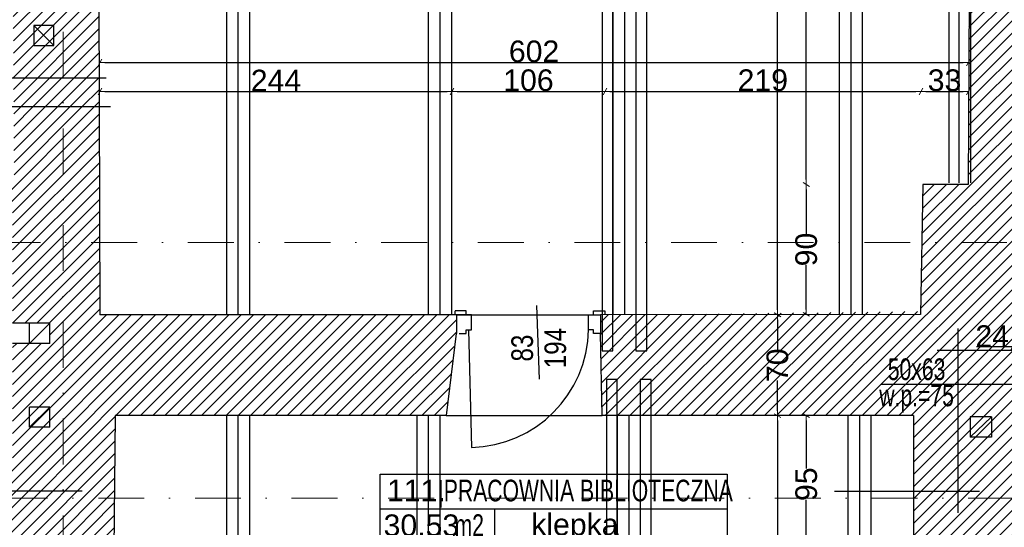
# Model space of a CAD drawing. Header units: millimetres. Extents: x 75999 to 132160, y -108895 to -89040.
# Tile 43 of 61: x 95065 to 101895, y -100457 to -96939. Entities that reach past the tile are written whole.
import ezdxf

# ---------------------------------------------------------------- set-up
doc = ezdxf.new("R2010")
doc.units = ezdxf.units.MM
doc.header["$MEASUREMENT"] = 0
doc.linetypes.add('Dot & Dashed', pattern=[670.277762, 317.5, -176.388889, 0, -176.388874])
for name, color, linetype in [('A-DRZWI', 7, 'Continuous'), ('A-OPISY-2', 7, 'Continuous'), ('A-OPISY-3', 7, 'Continuous'), ('A-WIDOK', 7, 'Continuous'), ('belki nad', 7, 'Continuous'), ('DIM MALY', 7, 'Continuous'), ('Drawing & Figure', 7, 'Continuous'), ('DRZWI', 7, 'Continuous'), ('linia nadproza', 7, 'Continuous'), ('Nowe_WIDOK', 7, 'Continuous'), ('opisy inne', 7, 'Continuous'), ('OSIE', 7, 'Continuous'), ('PARAPET', 7, 'Continuous'), ('SCIANY_KONSTR', 7, 'Continuous'), ('Structural - Grid', 7, 'Continuous')]:
    doc.layers.add(name, color=color, linetype=linetype)
doc.styles.add('STYL_AUTOMATYCZNY_1', font='arial.ttf')
doc.styles.add('STYL_AUTOMATYCZNY_2', font='arial.ttf')
doc.styles.add('STYL_AUTOMATYCZNY_4', font='arial.ttf', dxfattribs={"width": 0.8})
doc.styles.add('STYL_AUTOMATYCZNY_5', font='arial.ttf', dxfattribs={"width": 0.7})
doc.dimstyles.new('STYL_AUTOMATYCZNY__3', dxfattribs={"dimtxt": 150, "dimasz": 34.231941, "dimexe": 0.18, "dimexo": 0.0625, "dimgap": 0, "dimtad": 1, "dimtih": 1, "dimtoh": 1, "dimdec": 0, "dimlfac": 0.1, "dimzin": 0, "dimdsep": 46, "dimtxsty": 'STYL_AUTOMATYCZNY_2', "dimblk": 'ARROWHEAD_2', "dimblk1": 'ARROWHEAD_2', "dimblk2": 'ARROWHEAD_2', "dimcen": 0.09, "dimse1": 1, "dimse2": 1, "dimclrd": 5, "dimclre": 5, "dimclrt": 1, "dimadec": 0, "dimazin": 0, "dimtfac": 1, "dimtdec": 4, "dimtmove": 0, "dimatfit": 3, "dimfxl": 0, "dimtolj": 1, "dimtzin": 0, "dimarcsym": 0})
doc.dimstyles.new('STYL_AUTOMATYCZNY__4', dxfattribs={"dimtxt": 150, "dimasz": 34.231941, "dimexe": 0.18, "dimexo": 0.0625, "dimgap": 0, "dimtad": 1, "dimdec": 0, "dimlfac": 0.1, "dimzin": 0, "dimdsep": 46, "dimtxsty": 'STYL_AUTOMATYCZNY_2', "dimblk": 'ARROWHEAD_2', "dimblk1": 'ARROWHEAD_2', "dimblk2": 'ARROWHEAD_2', "dimcen": 0.09, "dimse1": 1, "dimse2": 1, "dimclrd": 5, "dimclre": 5, "dimclrt": 1, "dimadec": 0, "dimazin": 0, "dimtfac": 1, "dimtdec": 4, "dimtmove": 0, "dimatfit": 3, "dimfxl": 0, "dimtolj": 1, "dimtzin": 0, "dimarcsym": 0})
pattern_1 = [(45, (0, 0), (-42.426407, 42.426407), [])]

# ---------------------------------------------------------------- blocks, each defined once
blk = doc.blocks.new('ARROWHEAD_2')
at = {"color": 0, "linetype": 'Continuous', "lineweight": 0}
for p, q in [((0, 0), (-1, 0)), ((-0.38, -0.66), (0.38, 0.66))]:
    blk.add_line(p, q, dxfattribs=at)
blk = doc.blocks.new('*D107')
at = {"layer": 'Defpoints', "color": 0}
for p in [(100739.1, -98081.1), (100521.3, -98981.5), (101314.1, -98981.5)]:
    blk.add_point(p, dxfattribs=at)
at = {"layer": 'DIM MALY', "color": 5, "lineweight": -2}
for p, q in [((100521.3, -98115.3), (100521.3, -98424.4)), ((100521.3, -98947.3), (100521.3, -98638.7))]:
    blk.add_line(p, q, dxfattribs=at)
at = {"layer": 'DIM MALY', "color": 5, "lineweight": -2, "xscale": 34.23194115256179, "yscale": 34.23194115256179, "zscale": 34.23194115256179}
for p, rotation in [((100521.3, -98081.1), 90), ((100521.3, -98981.5), 270)]:
    blk.add_blockref('ARROWHEAD_2', p, dxfattribs=dict(at, rotation=rotation))
at = {"layer": 'DIM MALY', "color": 1, "insert": (100521.3, -98531.6), "char_height": 150, "attachment_point": 5, "rotation": 90, "style": 'STYL_AUTOMATYCZNY_2'}
blk.add_mtext('\\A1;90', dxfattribs=at)
blk = doc.blocks.new('*D121')
at = {"layer": 'Defpoints', "color": 0}
for p in [(100521.3, -99682.9), (100823.3, -99682.9), (100823.3, -100632.9)]:
    blk.add_point(p, dxfattribs=at)
at = {"layer": 'DIM MALY', "color": 5, "lineweight": -2}
for p, q in [((100521.3, -99717.1), (100521.3, -100050.1)), ((100521.3, -100598.6), (100521.3, -100266.1))]:
    blk.add_line(p, q, dxfattribs=at)
at = {"layer": 'DIM MALY', "color": 5, "lineweight": -2, "xscale": 34.23194115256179, "yscale": 34.23194115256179, "zscale": 34.23194115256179}
for p, rotation in [((100521.3, -99682.9), 90), ((100521.3, -100632.9), 270)]:
    blk.add_blockref('ARROWHEAD_2', p, dxfattribs=dict(at, rotation=rotation))
at = {"layer": 'DIM MALY', "color": 1, "insert": (100521.3, -100158.1), "char_height": 150, "attachment_point": 5, "rotation": 90, "style": 'STYL_AUTOMATYCZNY_2'}
blk.add_mtext('\\A1;95', dxfattribs=at)
blk = doc.blocks.new('*D126')
at = {"layer": 'Defpoints', "color": 0}
for p in [(100521.3, -99682.9), (100823.3, -99682.9), (100823.3, -100632.9)]:
    blk.add_point(p, dxfattribs=at)
at = {"layer": 'DIM MALY', "color": 5, "lineweight": -2}
for p, q in [((100521.3, -99717.1), (100521.3, -100050.1)), ((100521.3, -100598.6), (100521.3, -100266.1))]:
    blk.add_line(p, q, dxfattribs=at)
at = {"layer": 'DIM MALY', "color": 5, "lineweight": -2, "xscale": 34.23194115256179, "yscale": 34.23194115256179, "zscale": 34.23194115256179}
for p, rotation in [((100521.3, -99682.9), 90), ((100521.3, -100632.9), 270)]:
    blk.add_blockref('ARROWHEAD_2', p, dxfattribs=dict(at, rotation=rotation))
at = {"layer": 'DIM MALY', "color": 1, "insert": (100521.3, -100158.1), "char_height": 150, "attachment_point": 5, "rotation": 90, "style": 'STYL_AUTOMATYCZNY_2'}
blk.add_mtext('\\A1;95', dxfattribs=at)
blk = doc.blocks.new('*D129')
at = {"layer": 'Defpoints', "color": 0}
for p in [(100521.3, -99682.9), (100823.3, -99682.9), (100823.3, -100632.9)]:
    blk.add_point(p, dxfattribs=at)
at = {"layer": 'DIM MALY', "color": 5, "lineweight": -2}
for p, q in [((100521.3, -99717.1), (100521.3, -100050.1)), ((100521.3, -100598.6), (100521.3, -100266.1))]:
    blk.add_line(p, q, dxfattribs=at)
at = {"layer": 'DIM MALY', "color": 5, "lineweight": -2, "xscale": 34.23194115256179, "yscale": 34.23194115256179, "zscale": 34.23194115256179}
for p, rotation in [((100521.3, -99682.9), 90), ((100521.3, -100632.9), 270)]:
    blk.add_blockref('ARROWHEAD_2', p, dxfattribs=dict(at, rotation=rotation))
at = {"layer": 'DIM MALY', "color": 1, "insert": (100521.3, -100158.1), "char_height": 150, "attachment_point": 5, "rotation": 90, "style": 'STYL_AUTOMATYCZNY_2'}
blk.add_mtext('\\A1;95', dxfattribs=at)
blk = doc.blocks.new('*D133')
at = {"layer": 'Defpoints', "color": 0}
for p in [(100521.3, -99682.9), (100823.3, -99682.9), (100823.3, -100632.9)]:
    blk.add_point(p, dxfattribs=at)
at = {"layer": 'DIM MALY', "color": 5, "lineweight": -2}
for p, q in [((100521.3, -99717.1), (100521.3, -100050.1)), ((100521.3, -100598.6), (100521.3, -100266.1))]:
    blk.add_line(p, q, dxfattribs=at)
at = {"layer": 'DIM MALY', "color": 5, "lineweight": -2, "xscale": 34.23194115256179, "yscale": 34.23194115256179, "zscale": 34.23194115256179}
for p, rotation in [((100521.3, -99682.9), 90), ((100521.3, -100632.9), 270)]:
    blk.add_blockref('ARROWHEAD_2', p, dxfattribs=dict(at, rotation=rotation))
at = {"layer": 'DIM MALY', "color": 1, "insert": (100521.3, -100158.1), "char_height": 150, "attachment_point": 5, "rotation": 90, "style": 'STYL_AUTOMATYCZNY_2'}
blk.add_mtext('\\A1;95', dxfattribs=at)
blk = doc.blocks.new('*D299')
at = {"layer": 'Defpoints', "color": 0}
for p in [(100306.1, -98984.5), (100321.3, -99682.9), (100426.3, -99682.9)]:
    blk.add_point(p, dxfattribs=at)
at = {"layer": 'DIM MALY', "color": 5, "lineweight": -2}
for p, q in [((100321.3, -99018.8), (100321.3, -99227.4)), ((100321.3, -99648.6), (100321.3, -99440.5))]:
    blk.add_line(p, q, dxfattribs=at)
at = {"layer": 'DIM MALY', "color": 5, "lineweight": -2, "xscale": 34.23194115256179, "yscale": 34.23194115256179, "zscale": 34.23194115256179}
for p, rotation in [((100321.3, -98984.5), 90), ((100321.3, -99682.9), 270)]:
    blk.add_blockref('ARROWHEAD_2', p, dxfattribs=dict(at, rotation=rotation))
at = {"layer": 'DIM MALY', "color": 1, "insert": (100321.3, -99333.9), "char_height": 150, "attachment_point": 5, "rotation": 90, "style": 'STYL_AUTOMATYCZNY_2'}
blk.add_mtext('\\A1;70', dxfattribs=at)
blk = doc.blocks.new('*D300')
at = {"layer": 'Defpoints', "color": 0}
for p in [(100396.3, -99682.9), (100321.3, -104882.9), (100465.8, -104882.9)]:
    blk.add_point(p, dxfattribs=at)
at = {"layer": 'DIM MALY', "color": 5, "lineweight": -2}
for p, q in [((100321.3, -99717.1), (100321.3, -102117.8)), ((100321.3, -104848.6), (100321.3, -102448.7))]:
    blk.add_line(p, q, dxfattribs=at)
at = {"layer": 'DIM MALY', "color": 5, "lineweight": -2, "xscale": 34.23194115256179, "yscale": 34.23194115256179, "zscale": 34.23194115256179}
for p, rotation in [((100321.3, -99682.9), 90), ((100321.3, -104882.9), 270)]:
    blk.add_blockref('ARROWHEAD_2', p, dxfattribs=dict(at, rotation=rotation))
at = {"layer": 'DIM MALY', "color": 1, "insert": (100321.3, -102283.2), "char_height": 150, "attachment_point": 5, "rotation": 90, "style": 'STYL_AUTOMATYCZNY_2'}
blk.add_mtext('\\A1;520', dxfattribs=at)
blk = doc.blocks.new('*D308')
at = {"layer": 'Defpoints', "color": 0}
for p in [(101316, -97436), (101316, -97627.2), (99124.2, -97729.9)]:
    blk.add_point(p, dxfattribs=at)
at = {"layer": 'DIM MALY', "color": 5, "lineweight": -2}
blk.add_line((99158.4, -97436), (101281.7, -97436), dxfattribs=at)
at = {"layer": 'DIM MALY', "color": 5, "lineweight": -2, "xscale": 34.23194115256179, "yscale": 34.23194115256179, "zscale": 34.23194115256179, "rotation": 180}
blk.add_blockref('ARROWHEAD_2', (99124.2, -97436), dxfattribs=at)
at = {"layer": 'DIM MALY', "color": 5, "lineweight": -2, "xscale": 34.23194115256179, "yscale": 34.23194115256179, "zscale": 34.23194115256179}
blk.add_blockref('ARROWHEAD_2', (101316, -97436), dxfattribs=at)
at = {"layer": 'DIM MALY', "color": 1, "insert": (100219.7, -97359.4), "char_height": 150, "attachment_point": 5, "style": 'STYL_AUTOMATYCZNY_2'}
blk.add_mtext('\\A1;219', dxfattribs=at)
blk = doc.blocks.new('*D309')
at = {"layer": 'Defpoints', "color": 0}
for p in [(99124.2, -97436), (98064.5, -97693.7), (99124.2, -97729.9)]:
    blk.add_point(p, dxfattribs=at)
at = {"layer": 'DIM MALY', "color": 5, "lineweight": -2}
blk.add_line((98098.7, -97436), (99089.9, -97436), dxfattribs=at)
at = {"layer": 'DIM MALY', "color": 5, "lineweight": -2, "xscale": 34.23194115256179, "yscale": 34.23194115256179, "zscale": 34.23194115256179, "rotation": 180}
blk.add_blockref('ARROWHEAD_2', (98064.5, -97436), dxfattribs=at)
at = {"layer": 'DIM MALY', "color": 5, "lineweight": -2, "xscale": 34.23194115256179, "yscale": 34.23194115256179, "zscale": 34.23194115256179}
blk.add_blockref('ARROWHEAD_2', (99124.2, -97436), dxfattribs=at)
at = {"layer": 'DIM MALY', "color": 1, "insert": (98593.9, -97359.4), "char_height": 150, "attachment_point": 5, "style": 'STYL_AUTOMATYCZNY_2'}
blk.add_mtext('\\A1;106', dxfattribs=at)
blk = doc.blocks.new('*D310')
at = {"layer": 'Defpoints', "color": 0}
for p in [(101316, -97436), (101316, -97627.2), (99124.2, -97729.9)]:
    blk.add_point(p, dxfattribs=at)
at = {"layer": 'DIM MALY', "color": 5, "lineweight": -2}
blk.add_line((99158.4, -97436), (101281.7, -97436), dxfattribs=at)
at = {"layer": 'DIM MALY', "color": 5, "lineweight": -2, "xscale": 34.23194115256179, "yscale": 34.23194115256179, "zscale": 34.23194115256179, "rotation": 180}
blk.add_blockref('ARROWHEAD_2', (99124.2, -97436), dxfattribs=at)
at = {"layer": 'DIM MALY', "color": 5, "lineweight": -2, "xscale": 34.23194115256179, "yscale": 34.23194115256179, "zscale": 34.23194115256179}
blk.add_blockref('ARROWHEAD_2', (101316, -97436), dxfattribs=at)
at = {"layer": 'DIM MALY', "color": 1, "insert": (100219.7, -97359.4), "char_height": 150, "attachment_point": 5, "style": 'STYL_AUTOMATYCZNY_2'}
blk.add_mtext('\\A1;219', dxfattribs=at)
blk = doc.blocks.new('*D322')
at = {"layer": 'Defpoints', "color": 0}
for p in [(102190.9, -99207), (101952.9, -99403.3), (102190.9, -99400)]:
    blk.add_point(p, dxfattribs=at)
at = {"layer": 'DIM MALY', "color": 5, "lineweight": -2}
for p, q in [((101918.7, -99207), (101701.9, -99207)), ((101952.9, -99207), (101918.7, -99207)), ((101987.1, -99207), (102156.6, -99207))]:
    blk.add_line(p, q, dxfattribs=at)
at = {"layer": 'DIM MALY', "color": 5, "lineweight": -2, "xscale": 34.23194115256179, "yscale": 34.23194115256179, "zscale": 34.23194115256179, "rotation": 180}
blk.add_blockref('ARROWHEAD_2', (101952.9, -99207), dxfattribs=at)
at = {"layer": 'DIM MALY', "color": 5, "lineweight": -2, "xscale": 34.23194115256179, "yscale": 34.23194115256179, "zscale": 34.23194115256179}
blk.add_blockref('ARROWHEAD_2', (102190.9, -99207), dxfattribs=at)
at = {"layer": 'DIM MALY', "color": 1, "insert": (101810.3, -99131.7), "char_height": 150, "attachment_point": 5, "style": 'STYL_AUTOMATYCZNY_2'}
blk.add_mtext('\\A1;24', dxfattribs=at)
blk = doc.blocks.new('*D338')
at = {"layer": 'Defpoints', "color": 0}
for p in [(101644.5, -97236), (95622.2, -97581), (101644.5, -98079.9)]:
    blk.add_point(p, dxfattribs=at)
at = {"layer": 'DIM MALY', "color": 5, "lineweight": -2}
blk.add_line((95656.4, -97236), (101610.3, -97236), dxfattribs=at)
at = {"layer": 'DIM MALY', "color": 5, "lineweight": -2, "xscale": 34.23194115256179, "yscale": 34.23194115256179, "zscale": 34.23194115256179, "rotation": 180}
blk.add_blockref('ARROWHEAD_2', (95622.2, -97236), dxfattribs=at)
at = {"layer": 'DIM MALY', "color": 5, "lineweight": -2, "xscale": 34.23194115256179, "yscale": 34.23194115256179, "zscale": 34.23194115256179}
blk.add_blockref('ARROWHEAD_2', (101644.5, -97236), dxfattribs=at)
at = {"layer": 'DIM MALY', "color": 1, "insert": (98633, -97159.4), "char_height": 150, "attachment_point": 5, "style": 'STYL_AUTOMATYCZNY_2'}
blk.add_mtext('\\A1;602', dxfattribs=at)
blk = doc.blocks.new('*D346')
at = {"layer": 'Defpoints', "color": 0}
for p in [(98064.5, -97436), (98064.5, -97693.7), (95622.2, -98984.5)]:
    blk.add_point(p, dxfattribs=at)
at = {"layer": 'DIM MALY', "color": 5, "lineweight": -2}
blk.add_line((95656.4, -97436), (98030.2, -97436), dxfattribs=at)
at = {"layer": 'DIM MALY', "color": 5, "lineweight": -2, "xscale": 34.23194115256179, "yscale": 34.23194115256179, "zscale": 34.23194115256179, "rotation": 180}
blk.add_blockref('ARROWHEAD_2', (95622.2, -97436), dxfattribs=at)
at = {"layer": 'DIM MALY', "color": 5, "lineweight": -2, "xscale": 34.23194115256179, "yscale": 34.23194115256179, "zscale": 34.23194115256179}
blk.add_blockref('ARROWHEAD_2', (98064.5, -97436), dxfattribs=at)
at = {"layer": 'DIM MALY', "color": 1, "insert": (96842.9, -97360.7), "char_height": 150, "attachment_point": 5, "style": 'STYL_AUTOMATYCZNY_2'}
blk.add_mtext('\\A1;244', dxfattribs=at)
blk = doc.blocks.new('*D347')
at = {"layer": 'Defpoints', "color": 0}
for p in [(99124.2, -97436), (98064.5, -97693.7), (99124.2, -97729.9)]:
    blk.add_point(p, dxfattribs=at)
at = {"layer": 'DIM MALY', "color": 5, "lineweight": -2}
blk.add_line((98098.7, -97436), (99089.9, -97436), dxfattribs=at)
at = {"layer": 'DIM MALY', "color": 5, "lineweight": -2, "xscale": 34.23194115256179, "yscale": 34.23194115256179, "zscale": 34.23194115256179, "rotation": 180}
blk.add_blockref('ARROWHEAD_2', (98064.5, -97436), dxfattribs=at)
at = {"layer": 'DIM MALY', "color": 5, "lineweight": -2, "xscale": 34.23194115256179, "yscale": 34.23194115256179, "zscale": 34.23194115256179}
blk.add_blockref('ARROWHEAD_2', (99124.2, -97436), dxfattribs=at)
at = {"layer": 'DIM MALY', "color": 1, "insert": (98593.9, -97359.4), "char_height": 150, "attachment_point": 5, "style": 'STYL_AUTOMATYCZNY_2'}
blk.add_mtext('\\A1;106', dxfattribs=at)
blk = doc.blocks.new('*D348')
at = {"layer": 'Defpoints', "color": 0}
for p in [(101316, -97436), (101316, -97627.2), (99124.2, -97729.9)]:
    blk.add_point(p, dxfattribs=at)
at = {"layer": 'DIM MALY', "color": 5, "lineweight": -2}
blk.add_line((99158.4, -97436), (101281.7, -97436), dxfattribs=at)
at = {"layer": 'DIM MALY', "color": 5, "lineweight": -2, "xscale": 34.23194115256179, "yscale": 34.23194115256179, "zscale": 34.23194115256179, "rotation": 180}
blk.add_blockref('ARROWHEAD_2', (99124.2, -97436), dxfattribs=at)
at = {"layer": 'DIM MALY', "color": 5, "lineweight": -2, "xscale": 34.23194115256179, "yscale": 34.23194115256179, "zscale": 34.23194115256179}
blk.add_blockref('ARROWHEAD_2', (101316, -97436), dxfattribs=at)
at = {"layer": 'DIM MALY', "color": 1, "insert": (100219.7, -97359.4), "char_height": 150, "attachment_point": 5, "style": 'STYL_AUTOMATYCZNY_2'}
blk.add_mtext('\\A1;219', dxfattribs=at)
blk = doc.blocks.new('*D349')
at = {"layer": 'Defpoints', "color": 0}
for p in [(101316, -97436), (101316, -97627.2), (99124.2, -97729.9)]:
    blk.add_point(p, dxfattribs=at)
at = {"layer": 'DIM MALY', "color": 5, "lineweight": -2}
blk.add_line((99158.4, -97436), (101281.7, -97436), dxfattribs=at)
at = {"layer": 'DIM MALY', "color": 5, "lineweight": -2, "xscale": 34.23194115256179, "yscale": 34.23194115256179, "zscale": 34.23194115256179, "rotation": 180}
blk.add_blockref('ARROWHEAD_2', (99124.2, -97436), dxfattribs=at)
at = {"layer": 'DIM MALY', "color": 5, "lineweight": -2, "xscale": 34.23194115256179, "yscale": 34.23194115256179, "zscale": 34.23194115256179}
blk.add_blockref('ARROWHEAD_2', (101316, -97436), dxfattribs=at)
at = {"layer": 'DIM MALY', "color": 1, "insert": (100219.7, -97359.4), "char_height": 150, "attachment_point": 5, "style": 'STYL_AUTOMATYCZNY_2'}
blk.add_mtext('\\A1;219', dxfattribs=at)
blk = doc.blocks.new('*D350')
at = {"layer": 'Defpoints', "color": 0}
for p in [(101644.5, -97436), (101316, -97627.2), (101644.5, -98079.9)]:
    blk.add_point(p, dxfattribs=at)
at = {"layer": 'DIM MALY', "color": 5, "lineweight": -2}
blk.add_line((101350.2, -97436), (101610.3, -97436), dxfattribs=at)
at = {"layer": 'DIM MALY', "color": 5, "lineweight": -2, "xscale": 34.23194115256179, "yscale": 34.23194115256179, "zscale": 34.23194115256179, "rotation": 180}
blk.add_blockref('ARROWHEAD_2', (101316, -97436), dxfattribs=at)
at = {"layer": 'DIM MALY', "color": 5, "lineweight": -2, "xscale": 34.23194115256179, "yscale": 34.23194115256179, "zscale": 34.23194115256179}
blk.add_blockref('ARROWHEAD_2', (101644.5, -97436), dxfattribs=at)
at = {"layer": 'DIM MALY', "color": 1, "insert": (101480, -97359.4), "char_height": 150, "attachment_point": 5, "style": 'STYL_AUTOMATYCZNY_2'}
blk.add_mtext('\\A1;33', dxfattribs=at)
blk = doc.blocks.new('*D353')
at = {"layer": 'Defpoints', "color": 0}
for p in [(100521.3, -98081.1), (100739.1, -98081.1), (101314.1, -98981.5)]:
    blk.add_point(p, dxfattribs=at)
at = {"layer": 'DIM MALY', "color": 5, "lineweight": -2}
for p, q in [((100521.3, -98115.3), (100521.3, -98424.4)), ((100521.3, -98947.3), (100521.3, -98638.7))]:
    blk.add_line(p, q, dxfattribs=at)
at = {"layer": 'DIM MALY', "color": 5, "lineweight": -2, "xscale": 34.23194115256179, "yscale": 34.23194115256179, "zscale": 34.23194115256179}
for p, rotation in [((100521.3, -98081.1), 90), ((100521.3, -98981.5), 270)]:
    blk.add_blockref('ARROWHEAD_2', p, dxfattribs=dict(at, rotation=rotation))
at = {"layer": 'DIM MALY', "color": 1, "insert": (100521.3, -98531.6), "char_height": 150, "attachment_point": 5, "rotation": 90, "style": 'STYL_AUTOMATYCZNY_2'}
blk.add_mtext('\\A1;90', dxfattribs=at)
blk = doc.blocks.new('*D354')
at = {"layer": 'Defpoints', "color": 0}
for p in [(100521.3, -94891.2), (101659.4, -94891.2), (100739.1, -98081.1)]:
    blk.add_point(p, dxfattribs=at)
at = {"layer": 'DIM MALY', "color": 5, "lineweight": -2}
for p, q in [((100521.3, -94925.4), (100521.3, -96320.7)), ((100521.3, -98046.8), (100521.3, -96652.3))]:
    blk.add_line(p, q, dxfattribs=at)
at = {"layer": 'DIM MALY', "color": 5, "lineweight": -2, "xscale": 34.23194115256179, "yscale": 34.23194115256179, "zscale": 34.23194115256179}
for p, rotation in [((100521.3, -94891.2), 90), ((100521.3, -98081.1), 270)]:
    blk.add_blockref('ARROWHEAD_2', p, dxfattribs=dict(at, rotation=rotation))
at = {"layer": 'DIM MALY', "color": 1, "insert": (100521.3, -96486.5), "char_height": 150, "attachment_point": 5, "rotation": 90, "style": 'STYL_AUTOMATYCZNY_2'}
blk.add_mtext('\\A1;319', dxfattribs=at)
blk = doc.blocks.new('*D355')
at = {"layer": 'Defpoints', "color": 0}
for p in [(100521.3, -98081.1), (100739.1, -98081.1), (101314.1, -98981.5)]:
    blk.add_point(p, dxfattribs=at)
at = {"layer": 'DIM MALY', "color": 5, "lineweight": -2}
for p, q in [((100521.3, -98115.3), (100521.3, -98424.4)), ((100521.3, -98947.3), (100521.3, -98638.7))]:
    blk.add_line(p, q, dxfattribs=at)
at = {"layer": 'DIM MALY', "color": 5, "lineweight": -2, "xscale": 34.23194115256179, "yscale": 34.23194115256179, "zscale": 34.23194115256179}
for p, rotation in [((100521.3, -98081.1), 90), ((100521.3, -98981.5), 270)]:
    blk.add_blockref('ARROWHEAD_2', p, dxfattribs=dict(at, rotation=rotation))
at = {"layer": 'DIM MALY', "color": 1, "insert": (100521.3, -98531.6), "char_height": 150, "attachment_point": 5, "rotation": 90, "style": 'STYL_AUTOMATYCZNY_2'}
blk.add_mtext('\\A1;90', dxfattribs=at)
blk = doc.blocks.new('*D356')
at = {"layer": 'Defpoints', "color": 0}
for p in [(100521.3, -94891.2), (101659.4, -94891.2), (100739.1, -98081.1)]:
    blk.add_point(p, dxfattribs=at)
at = {"layer": 'DIM MALY', "color": 5, "lineweight": -2}
for p, q in [((100521.3, -94925.4), (100521.3, -96320.7)), ((100521.3, -98046.8), (100521.3, -96652.3))]:
    blk.add_line(p, q, dxfattribs=at)
at = {"layer": 'DIM MALY', "color": 5, "lineweight": -2, "xscale": 34.23194115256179, "yscale": 34.23194115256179, "zscale": 34.23194115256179}
for p, rotation in [((100521.3, -94891.2), 90), ((100521.3, -98081.1), 270)]:
    blk.add_blockref('ARROWHEAD_2', p, dxfattribs=dict(at, rotation=rotation))
at = {"layer": 'DIM MALY', "color": 1, "insert": (100521.3, -96486.5), "char_height": 150, "attachment_point": 5, "rotation": 90, "style": 'STYL_AUTOMATYCZNY_2'}
blk.add_mtext('\\A1;319', dxfattribs=at)
blk = doc.blocks.new('*D358')
at = {"layer": 'Defpoints', "color": 0}
for p in [(100521.3, -98081.1), (100739.1, -98081.1), (101314.1, -98981.5)]:
    blk.add_point(p, dxfattribs=at)
at = {"layer": 'DIM MALY', "color": 5, "lineweight": -2}
for p, q in [((100521.3, -98115.3), (100521.3, -98424.4)), ((100521.3, -98947.3), (100521.3, -98638.7))]:
    blk.add_line(p, q, dxfattribs=at)
at = {"layer": 'DIM MALY', "color": 5, "lineweight": -2, "xscale": 34.23194115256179, "yscale": 34.23194115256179, "zscale": 34.23194115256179}
for p, rotation in [((100521.3, -98081.1), 90), ((100521.3, -98981.5), 270)]:
    blk.add_blockref('ARROWHEAD_2', p, dxfattribs=dict(at, rotation=rotation))
at = {"layer": 'DIM MALY', "color": 1, "insert": (100521.3, -98531.6), "char_height": 150, "attachment_point": 5, "rotation": 90, "style": 'STYL_AUTOMATYCZNY_2'}
blk.add_mtext('\\A1;90', dxfattribs=at)
blk = doc.blocks.new('*D359')
at = {"layer": 'Defpoints', "color": 0}
for p in [(100521.3, -94891.2), (101659.4, -94891.2), (100739.1, -98081.1)]:
    blk.add_point(p, dxfattribs=at)
at = {"layer": 'DIM MALY', "color": 5, "lineweight": -2}
for p, q in [((100521.3, -94925.4), (100521.3, -96320.7)), ((100521.3, -98046.8), (100521.3, -96652.3))]:
    blk.add_line(p, q, dxfattribs=at)
at = {"layer": 'DIM MALY', "color": 5, "lineweight": -2, "xscale": 34.23194115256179, "yscale": 34.23194115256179, "zscale": 34.23194115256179}
for p, rotation in [((100521.3, -94891.2), 90), ((100521.3, -98081.1), 270)]:
    blk.add_blockref('ARROWHEAD_2', p, dxfattribs=dict(at, rotation=rotation))
at = {"layer": 'DIM MALY', "color": 1, "insert": (100521.3, -96486.5), "char_height": 150, "attachment_point": 5, "rotation": 90, "style": 'STYL_AUTOMATYCZNY_2'}
blk.add_mtext('\\A1;319', dxfattribs=at)
blk = doc.blocks.new('*D361')
at = {"layer": 'Defpoints', "color": 0}
for p in [(100426.3, -93782.9), (100321.3, -98982.7), (100426.3, -98982.7)]:
    blk.add_point(p, dxfattribs=at)
at = {"layer": 'DIM MALY', "color": 5, "lineweight": -2}
for p, q in [((100321.3, -93817.1), (100321.3, -96217.7)), ((100321.3, -98948.5), (100321.3, -96548.6))]:
    blk.add_line(p, q, dxfattribs=at)
at = {"layer": 'DIM MALY', "color": 5, "lineweight": -2, "xscale": 34.23194115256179, "yscale": 34.23194115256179, "zscale": 34.23194115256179}
for p, rotation in [((100321.3, -93782.9), 90), ((100321.3, -98982.7), 270)]:
    blk.add_blockref('ARROWHEAD_2', p, dxfattribs=dict(at, rotation=rotation))
at = {"layer": 'DIM MALY', "color": 1, "insert": (100321.3, -96383.2), "char_height": 150, "attachment_point": 5, "rotation": 90, "style": 'STYL_AUTOMATYCZNY_2'}
blk.add_mtext('\\A1;520', dxfattribs=at)

msp = doc.modelspace()

# ---------------------------------------------------------------- hatches: boundary and pattern name
at = {"layer": 'Drawing & Figure'}
h = msp.add_hatch(dxfattribs=at)
h.set_pattern_fill('Common_Brick_0001', color=256, style=0, pattern_type=2)
h.set_pattern_definition(pattern_1)
h.paths.add_polyline_path([(92921.6, -93135.2), (92908.2, -93255.2), (92908.2, -93385.2), (92908.2, -93397.8), (93023.3, -93781.9), (95003.3, -93781.9), (95006, -94282.9), (95007.1, -94482.9), (95022.7, -97341), (95023.8, -97541), (95616.6, -97541), (95615.9, -97341), (95604.9, -94482.9), (95604.1, -94282.9), (95602.2, -93782.9), (98123.3, -93782.9), (98249.4, -93395.1), (98239.4, -93394.6), (98239.4, -93255.2), (98226, -93135.2), (98216.5, -93135.2, -0.383982), (98181, -93099.9), (98168.7, -93099.9), (98168.7, -93084.9, 1.205804), (98120.8, -93052.7), (98106, -93052.7), (98106, -93035.2), (98023.4, -93035.2), (98003.4, -93035.2), (96156.2, -93035.2), (96073.5, -93035.2), (96073.5, -93052.7), (96058.8, -93052.7, 0.263086), (96035.8, -93035.2), (96027.8, -93035.2, 0.761796), (96020.3, -93091.3), (96020.3, -93106.1), (95573.5, -93106.1), (95126.7, -93106.1), (95126.7, -93091.3, 0.761796), (95119.2, -93035.2), (95111.3, -93035.2, 0.263086), (95088.3, -93052.7), (95073.5, -93052.7), (95073.5, -93035.2), (94991.1, -93035.2), (93124.2, -93035.2), (93041.6, -93035.2), (93041.6, -93052.7), (93026.8, -93052.7, 1.205804), (92978.9, -93084.9), (92978.9, -93099.9), (92966.6, -93099.9, -0.383982), (92931.1, -93135.2)])
h = msp.add_hatch(dxfattribs=at)
h.set_pattern_fill('Common_Brick_0001', color=256, style=0, pattern_type=2)
h.set_pattern_definition(pattern_1)
h.paths.add_polyline_path([(99094.4, -98984.5), (99094.4, -99114.5), (99105, -99682.9), (101265, -99682.9), (101265, -99914.6), (101265, -100205.7), (101265, -100632.9), (101664.2, -100632.9), (101664.2, -101174.4), (101974.1, -101174.4), (101974.1, -100521.7), (102874.1, -100527), (102875, -100087.3), (102850.9, -100084.7), (102850.9, -99957.3), (102821.1, -99957.2), (102821.1, -99956.7), (102191.9, -99954.2), (102190.9, -99903.3), (101953.7, -99903.3), (101953, -99466.3), (101952.9, -99403.3), (102190.9, -99403.3), (102188.5, -99228.9), (102184.6, -98949.9), (102182, -98765.8), (102162, -98765.8), (102087.1, -98765.8), (102087.1, -98765.9), (101949.5, -98769.1), (101949.5, -98625.8), (102182, -98625.8), (102181.9, -94913.1), (102053.8, -94913.1), (101659.4, -94891.2), (101644.5, -98079.9), (101329.1, -98081.1), (101314.5, -98961), (99339.4, -98984.5), (99339.4, -98984.2), (99259.4, -98984.3), (99179.4, -98984.4), (99124.2, -98984.5)])
h = msp.add_hatch(dxfattribs=at)
h.set_pattern_fill('Common_Brick_0001', color=256, style=0, pattern_type=2)
h.set_pattern_definition(pattern_1)
h.paths.add_polyline_path([(89654.6, -100102.9), (89694.3, -101162.9), (90244.3, -101151.9), (90244.3, -101152.9), (90264.3, -101152.9), (90264.3, -100832.9), (90764.3, -100826.6), (90823.3, -100825.8), (90823.3, -100825.3), (90903.3, -100824.3), (90903.3, -100824.8), (90983.3, -100823.8), (93664.1, -100790.2), (93744.1, -100789.2), (93824.1, -100788.2), (94503.3, -100779.6), (94854.3, -100775.2), (94934.3, -100774.2), (95014.3, -100773.2), (95044.3, -100772.9), (95044.3, -101287.2), (95044.3, -104162.2), (95044.3, -104362.2), (95044.3, -104732.9), (93158.2, -104732.9), (93068.8, -105120.5), (93068.8, -105263.1), (93082.2, -105383.1), (93091.7, -105383.1, -0.383982), (93127.2, -105418.4), (93139.5, -105418.4), (93139.5, -105433.4, 1.205804), (93187.4, -105465.6), (93202.1, -105465.6), (93202.1, -105483.1), (93284.8, -105483.1), (95122.5, -105483.1), (95163.8, -105483.1), (95163.8, -105465.6), (95178.6, -105465.6, 0.263086), (95201.5, -105483.1), (95209.5, -105483.1, 0.761796), (95217, -105427), (95217, -105412.2), (95663.8, -105412.2), (96110.6, -105412.2), (96110.6, -105427, 0.761796), (96118.1, -105483.1), (96126, -105483.1, 0.263086), (96149, -105465.6), (96163.8, -105465.6), (96163.8, -105483.1), (96246.4, -105483.1), (98021.7, -105483.1), (98037.6, -105483.1), (98037.6, -105465.6), (98052.4, -105465.6, 1.205804), (98100.2, -105433.4), (98100.2, -105418.4), (98112.6, -105418.4, -0.383982), (98148.1, -105383.1), (98157.6, -105383.1), (98170.9, -105263.1), (98170.9, -105130.5), (98077.5, -104882.9), (97788, -104882.9), (95677.5, -104882.9), (95679.6, -104662.9), (95682.5, -104362.2), (95684.4, -104162.2), (95712.1, -101287.2), (95727.5, -99682.9), (98025, -99682.9), (98094.2, -99114.5), (98094.2, -98984.5), (95622.2, -98984.5), (95616.6, -97541), (95023.8, -97541), (95026.5, -98041.5), (94503.3, -98041.4), (93024.1, -98041), (93024.1, -98041), (93024.1, -98532.9), (93024.1, -98981.5), (93034.1, -98981.5), (93164.1, -98981.5), (93164.1, -98532.9), (93164.1, -98201.5), (94503.3, -98201.5), (95016.5, -98201.5), (95016.5, -99042.9), (95036.5, -99042.9), (95274.5, -99042.9), (95274.5, -99182.9), (95016.5, -99182.9), (95016.5, -100032.8), (94642.7, -100032.8), (94503.3, -100032.8), (94346.5, -100032.8), (93368.8, -100032.8), (93187.6, -100032.8), (93187.6, -99972.8), (93047.6, -99972.8), (93047.6, -100102.8), (92867.6, -100102.8), (92867.6, -100591.8), (92867.6, -100622.8), (91784.1, -100622.8), (91784.1, -99845), (91644.1, -99845), (91644.1, -100102.9), (90903.3, -100102.9), (90764.3, -100102.9)])
h.paths.add_polyline_path([(94000.4, -100634.4), (93799.7, -100634.4), (93799.7, -100374.4), (94079.7, -100374.4), (94079.7, -100565.3)], flags=0)
h = msp.add_hatch(dxfattribs=at)
h.set_pattern_fill('Common_Brick_0001', color=256, style=0, pattern_type=2)
h.set_pattern_definition(pattern_1)
h.paths.add_polyline_path([(99004.1, -105130.5), (99004.1, -105133.1), (99004.1, -105263.1), (99017.4, -105383.1), (99026.9, -105383.1, -0.383982), (99062.4, -105418.4), (99074.8, -105418.4), (99074.8, -105433.4, 1.205804), (99122.6, -105465.6), (99137.4, -105465.6), (99137.4, -105483.1), (99204.1, -105483.1), (100947.8, -105483.1), (101030.5, -105483.1), (101030.5, -105465.6), (101045.3, -105465.6, 0.263086), (101068.2, -105483.1), (101076.2, -105483.1, 0.761796), (101083.7, -105427), (101083.7, -105412.2), (101530.5, -105412.2), (101977.3, -105412.2), (101977.3, -105427, 0.761796), (101984.8, -105483.1), (101992.7, -105483.1, 0.263086), (102015.7, -105465.6), (102030.5, -105465.6), (102030.5, -105483.1), (102113.1, -105483.1), (103924.3, -105483.1), (103924.3, -105465.7), (103939, -105465.7, 1.205804), (103986.9, -105433.5), (103986.9, -105418.5), (103999.2, -105418.5, -0.383982), (104034.7, -105383.1), (104044.2, -105383.1), (104057.6, -105263.1), (104057.6, -105133.1), (104057.6, -105120.6), (103945.6, -104852.9), (103944.9, -104852.9), (103844.1, -104852.9), (103844.1, -104162.2), (103844.1, -102612.9), (104065.1, -102614.3), (104741.9, -102618.9), (104741.9, -102618.7), (106171.9, -102627.6), (106171.9, -102628.6), (106251.9, -102629.2), (106251.9, -102618.7), (106370.4, -102462.9), (104954.1, -102462.9), (104954.1, -102402.3), (104954.2, -102162.3), (104954.2, -101922.3), (104954.2, -101876.9), (104954.2, -101286.9), (104954.2, -101086.9), (104954.2, -100540.3), (105004.2, -100540.6), (105004.6, -100517.3), (105003.8, -100516.6), (105001.4, -100099.6), (105011.2, -100099.6), (104997.1, -99971.2), (104808.8, -99969.9), (104807.5, -100169.9), (104600.5, -100168.5), (104107.5, -100165.1), (104108.8, -99965.1), (103861, -99963.2), (103861, -100145.9), (103873.8, -100532.8), (104843.4, -100540.6), (104843.4, -101086.9), (104843.4, -101286.9), (104843.4, -101876.9), (104843.5, -102467.9), (104065.1, -102467.9), (103743.6, -102467.9), (103743.6, -102482.8), (103746.4, -102482.8), (103744.1, -102612.9), (103743.7, -102612.9), (103744, -104162.2), (103744.1, -104862.9), (101964.1, -104862.9), (101964.1, -104482.9), (101889.3, -104482.9), (101749.6, -104482.9), (101749.6, -104482.7), (101749.3, -104342.9), (101963.9, -104342.9), (101963.9, -104162.2), (101963.9, -102612.9), (102946.5, -102612.8), (102946.5, -102462.9), (102251.9, -102462.9), (102171.9, -102462.9), (102091.9, -102462.9), (101974.1, -102462.9), (101974.1, -102205.7), (101974.1, -102162.9), (101834.1, -102162.9), (101667.5, -102152.9), (101623.3, -104162.2), (101612.3, -104662.9), (101607.5, -104882.9), (99117.5, -104882.9)])

# ---------------------------------------------------------------- linework, layer by layer
for p, q in [((101573.4, -100355.7), (101573.4, -99078.9)), ((101429.8, -99228.9), (102475.3, -99228.9)), ((95499.1, -100205.6), (94492.7, -100205.7)), ((100717.1, -100205.6), (101723.4, -100205.7))]:
    msp.add_line(p, q)
at = {"layer": 'A-DRZWI'}
msp.add_line((98649.2, -98919.6), (98669.2, -99430.5), dxfattribs=at)
msp.add_lwpolyline([(98178.2, -99087.5), (98198.2, -99903.7, 0.402585), (99010.4, -99087.5)], format="xyb", dxfattribs=at)
at = {"layer": 'A-OPISY-3'}
for p, q in [((97985.4, -100129.1), (97985.4, -100319)), ((97565.8, -100327.9), (99967, -100327.9)), ((98358.7, -100328), (98358.7, -100567.9))]:
    msp.add_line(p, q, dxfattribs=at)
msp.add_lwpolyline([(97565.8, -100567.9), (97565.8, -100087.9), (99971.8, -100087.9), (99971.8, -100567.9)], close=True, dxfattribs=at)
at = {"layer": 'A-WIDOK'}
for p, q in [((95162.8, -96978), (95302.7, -97117.9)), ((95134.5, -99182.9), (95134.5, -99042.9)), ((95134.5, -99182.9), (95274.5, -99042.9)), ((95134.5, -99763.2), (95134.5, -99623.2)), ((95274.5, -99623.2), (95134.5, -99623.2)), ((95134.5, -99763.2), (95274.5, -99623.2)), ((95274.5, -99763.2), (95274.5, -99623.2)), ((101805.1, -99691.2), (101656.7, -99691.2)), ((101656.7, -99691.2), (101656.7, -99831.2)), ((101656.7, -99831.2), (101805.1, -99691.2)), ((101805.1, -99691.2), (101805.1, -99831.2)), ((95274.5, -99763.2), (95134.5, -99763.2)), ((101805.1, -99831.2), (101656.7, -99831.2))]:
    msp.add_line(p, q, dxfattribs=at)
at = {"layer": 'belki nad'}
for p, q in [((96499.4, -93782.9), (96499.4, -98984.5)), ((96659.4, -93782.9), (96659.4, -98984.5)), ((97899.4, -93782.9), (97899.4, -98984.5)), ((98059.4, -93782.9), (98059.4, -98984.5)), ((99179.4, -93782.9), (99179.4, -98984.5)), ((99339.4, -93782.9), (99339.4, -98984.5)), ((100749.4, -93782.9), (100749.4, -98984.5)), ((100909.4, -93782.9), (100909.4, -98984.5)), ((101509.8, -93782.9), (101509.8, -98070.5)), ((101659.8, -93782.9), (101659.8, -98070)), ((96499.4, -99682.9), (96499.4, -104882.9)), ((96659.4, -99682.9), (96659.4, -104882.9)), ((97819.4, -99682.9), (97819.4, -104882.9)), ((97979.4, -99682.9), (97979.4, -104882.9)), ((99209.4, -99682.9), (99209.4, -104882.9)), ((99369.4, -99682.9), (99369.4, -104882.9)), ((100809.4, -99682.9), (100809.4, -104882.9)), ((100969.4, -99682.9), (100969.4, -104882.9))]:
    msp.add_line(p, q, dxfattribs=at)
at = {"layer": 'DIM MALY'}
for p, q in [((94926.8, -97341), (95664.9, -97341)), ((94944.7, -97541), (95694.2, -97541))]:
    msp.add_line(p, q, dxfattribs=at)
at = {"layer": 'DRZWI'}
for p, q in [((98162.5, -98984.5), (98114.2, -98984.5)), ((99046.1, -98984.5), (99094.4, -98984.5))]:
    msp.add_line(p, q, dxfattribs=at)
for points in [[(98162.5, -98956.3), (98088.4, -98956.3, 0.414334), (98084.4, -98960.3), (98084.5, -98984.5)], [(99046.1, -98956.3), (99120.2, -98956.3, -0.414334), (99124.2, -98960.3), (99124.2, -98984.5)]]:
    msp.add_lwpolyline(points, format="xyb", dxfattribs=at)
for points in [[(98114.2, -99114.5), (98162.5, -99114.5), (98162.5, -99087.5), (98198.2, -99087.5), (98198.2, -98984.5), (98162.5, -98984.5), (98162.5, -98956.3)], [(99094.4, -99114.5), (99046.1, -99114.5), (99046.1, -99087.5), (99010.4, -99087.5), (99010.4, -98984.5), (99046.1, -98984.5), (99046.1, -98956.3)]]:
    msp.add_lwpolyline(points, dxfattribs=at)
at = {"layer": 'linia nadproza'}
for p, q in [((98094.2, -98984.5), (99094.4, -98984.5)), ((98025, -99682.9), (99105, -99682.9))]:
    msp.add_line(p, q, dxfattribs=at)
at = {"layer": 'Nowe_WIDOK'}
for points in [[(99179.4, -93534.5), (99104.4, -93534.5), (99104.4, -99234.5), (99179.4, -99234.5)], [(99414.4, -93534.5), (99339.4, -93534.5), (99339.4, -99234.5), (99414.4, -99234.5)], [(99209.4, -99432.9), (99134.4, -99432.9), (99134.4, -105132.9), (99209.4, -105132.9)], [(99444.4, -99432.9), (99369.4, -99432.9), (99369.4, -105132.9), (99444.4, -105132.9)]]:
    msp.add_lwpolyline(points, close=True, dxfattribs=at)
at = {"layer": 'OSIE'}
for p, q in [((96579.4, -93782.9), (96579.4, -98984.5)), ((97979.4, -93782.9), (97979.4, -98984.5)), ((99259.4, -93782.9), (99259.4, -98984.5)), ((100829.4, -93782.9), (100829.4, -98984.5)), ((101579.8, -93782.9), (101579.8, -98070.2)), ((96579.4, -99682.9), (96579.4, -104882.9)), ((97899.4, -99682.9), (97899.4, -104882.9)), ((99289.4, -99682.9), (99289.4, -104882.9)), ((100889.4, -99682.9), (100889.4, -104882.9))]:
    msp.add_line(p, q, dxfattribs=at)
at = {"layer": 'PARAPET'}
msp.add_line((102028.7, -99466.3), (101043.1, -99466.3), dxfattribs=at)
at = {"layer": 'SCIANY_KONSTR'}
for p, q in [((95602.2, -93782.9), (95622.2, -98984.5)), ((101659.4, -94891.2), (101644.5, -98079.9)), ((101329.1, -98081.1), (101314.1, -98981.5)), ((101644.5, -98079.9), (101329.1, -98081.1)), ((98134, -98984.5), (95622.2, -98984.5)), ((98094.2, -98984.5), (98094.2, -99114.5)), ((101314.1, -98981.5), (99094.4, -98984.5)), ((99094.4, -98984.5), (99094.4, -99114.5)), ((95274.5, -99042.9), (95016.5, -99042.9)), ((95274.5, -99182.9), (95274.5, -99042.9)), ((98025, -99682.9), (98094.2, -99114.5)), ((99105, -99682.9), (99094.4, -99114.5)), ((95274.5, -99182.9), (95016.5, -99182.9)), ((95727.5, -99682.9), (95677.5, -104882.9)), ((98025, -99682.9), (95727.5, -99682.9)), ((101265, -99682.9), (99105, -99682.9)), ((101265, -99682.9), (101265, -100632.9))]:
    msp.add_line(p, q, dxfattribs=at)
msp.add_lwpolyline([(95162.7, -97118), (95302.7, -97118), (95302.7, -96978), (95162.7, -96978)], close=True, dxfattribs=at)
at = {"layer": 'Structural - Grid', "linetype": 'Dot & Dashed', "lineweight": 15}
for p, q in [((95367.3, -107395.1), (95367.3, -90539.7)), ((120683.4, -98482.5), (78814.7, -98482.5)), ((118721.3, -100254.9), (80776.9, -100254.9))]:
    msp.add_line(p, q, dxfattribs=at)

# ---------------------------------------------------------------- texts
at = {"layer": 'A-OPISY-2', "char_height": 150}
for s, insert, attachment_point, style in [('\\A1;{\\pql;\\fArial|b0|i0|c238|p0;\\W1.000000;111.}', (97612.5, -100276.5), 7, 'STYL_AUTOMATYCZNY_1'), ('\\A1;{\\pql;\\fArial|b0|i0|c238|p0;\\W0.700000;PRACOWNIA BIBLIOTECZNA}', (98006.7, -100279), 7, 'STYL_AUTOMATYCZNY_5'), ('\\A1;{\\pqr;\\fArial|b0|i0|c238|p0;\\W0.700000;m2}', (98285.4, -100366.5), 3, 'STYL_AUTOMATYCZNY_5'), ('\\A1;{\\pql;\\fArial|b0|i0|c238|p0;\\W1.000000;30,53}', (97589.3, -100545.6), 7, 'STYL_AUTOMATYCZNY_1'), ('\\A1;{\\pql;\\fArial|b0|i0|c238|p0;\\W1.000000;klepka}', (98613.4, -100557.4), 7, 'STYL_AUTOMATYCZNY_1')]:
    msp.add_mtext(s, dxfattribs=dict(at, insert=insert, attachment_point=attachment_point, style=style))
at = {"layer": 'opisy inne', "char_height": 150, "attachment_point": 5, "rotation": 90, "style": 'STYL_AUTOMATYCZNY_4'}
for s, insert in [('\\A1;{\\pqc;\\fArial|b0|i0|c238|p0;\\W0.800000;194}', (98781.2, -99214.7)), ('\\A1;{\\pqc;\\fArial|b0|i0|c238|p0;\\W0.800000;83}', (98551.5, -99214.7))]:
    msp.add_mtext(s, dxfattribs=dict(at, insert=insert))
at = {"layer": 'PARAPET', "char_height": 150, "attachment_point": 5, "style": 'STYL_AUTOMATYCZNY_5'}
for s, insert in [('\\A1;{\\pqc;\\fArial|b0|i0|c238|p0;\\W0.700000;50x63}', (101286.2, -99362.4)), ('\\A1;{\\pqc;\\fArial|b0|i0|c238|p0;\\W0.700000;w.p.=75}', (101286.2, -99565.5))]:
    msp.add_mtext(s, dxfattribs=dict(at, insert=insert))

# ---------------------------------------------------------------- dimensions: what is measured, and where the dimension line sits
at = {"layer": 'DIM MALY'}
for base, p1, p2, angle, picture, middle in [((100321.3, -98982.7), (100426.3, -93782.9), (100426.3, -98982.7), 270, '*D361', (100321.3, -96383.2)), ((100521.3, -94891.2), (100739.1, -98081.1), (101659.4, -94891.2), 90, '*D354', (100521.3, -96486.5)), ((100521.3, -94891.2), (100739.1, -98081.1), (101659.4, -94891.2), 90, '*D356', (100521.3, -96486.5)), ((100521.3, -94891.2), (100739.1, -98081.1), (101659.4, -94891.2), 90, '*D359', (100521.3, -96486.5)), ((100521.3, -98981.5), (100739.1, -98081.1), (101314.1, -98981.5), 270, '*D107', (100521.3, -98531.6)), ((100521.3, -98081.1), (101314.1, -98981.5), (100739.1, -98081.1), 90, '*D353', (100521.3, -98531.6)), ((100521.3, -98081.1), (101314.1, -98981.5), (100739.1, -98081.1), 90, '*D355', (100521.3, -98531.6)), ((100521.3, -98081.1), (101314.1, -98981.5), (100739.1, -98081.1), 90, '*D358', (100521.3, -98531.6)), ((100321.3, -99682.9), (100306.1, -98984.5), (100426.3, -99682.9), 270, '*D299', (100321.3, -99333.9)), ((100321.3, -104882.9), (100396.3, -99682.9), (100465.8, -104882.9), 270, '*D300', (100321.3, -102283.2)), ((100521.3, -99682.9), (100823.3, -100632.9), (100823.3, -99682.9), 90, '*D121', (100521.3, -100158.1)), ((100521.3, -99682.9), (100823.3, -100632.9), (100823.3, -99682.9), 90, '*D126', (100521.3, -100158.1)), ((100521.3, -99682.9), (100823.3, -100632.9), (100823.3, -99682.9), 90, '*D129', (100521.3, -100158.1)), ((100521.3, -99682.9), (100823.3, -100632.9), (100823.3, -99682.9), 90, '*D133', (100521.3, -100158.1))]:
    dim = msp.add_linear_dim(base=base, p1=p1, p2=p2, angle=angle, dimstyle='STYL_AUTOMATYCZNY__4', dxfattribs=at)
    dim.commit()
    dim.dimension.update_dxf_attribs({"geometry": picture, "text_midpoint": middle, "dimtype": 160, "text_rotation": 90})
for base, p1, p2, picture, middle in [((101644.5, -97236), (95622.2, -97581), (101644.5, -98079.9), '*D338', (98633, -97236)), ((98064.5, -97436), (95622.2, -98984.5), (98064.5, -97693.7), '*D346', (96842.9, -97436)), ((99124.2, -97436), (98064.5, -97693.7), (99124.2, -97729.9), '*D309', (98593.9, -97436)), ((99124.2, -97436), (98064.5, -97693.7), (99124.2, -97729.9), '*D347', (98593.9, -97436)), ((101316, -97436), (99124.2, -97729.9), (101316, -97627.2), '*D308', (100219.7, -97436)), ((101316, -97436), (99124.2, -97729.9), (101316, -97627.2), '*D310', (100219.7, -97436)), ((101316, -97436), (99124.2, -97729.9), (101316, -97627.2), '*D348', (100219.7, -97436)), ((101316, -97436), (99124.2, -97729.9), (101316, -97627.2), '*D349', (100219.7, -97436)), ((101644.5, -97436), (101316, -97627.2), (101644.5, -98079.9), '*D350', (101480, -97436)), ((102190.9, -99207), (101952.9, -99403.3), (102190.9, -99400), '*D322', (101810.3, -99207))]:
    dim = msp.add_linear_dim(base=base, p1=p1, p2=p2, dimstyle='STYL_AUTOMATYCZNY__3', dxfattribs=at)
    dim.commit()
    dim.dimension.update_dxf_attribs({"geometry": picture, "text_midpoint": middle, "dimtype": 160})

doc.saveas('drawing.dxf')
